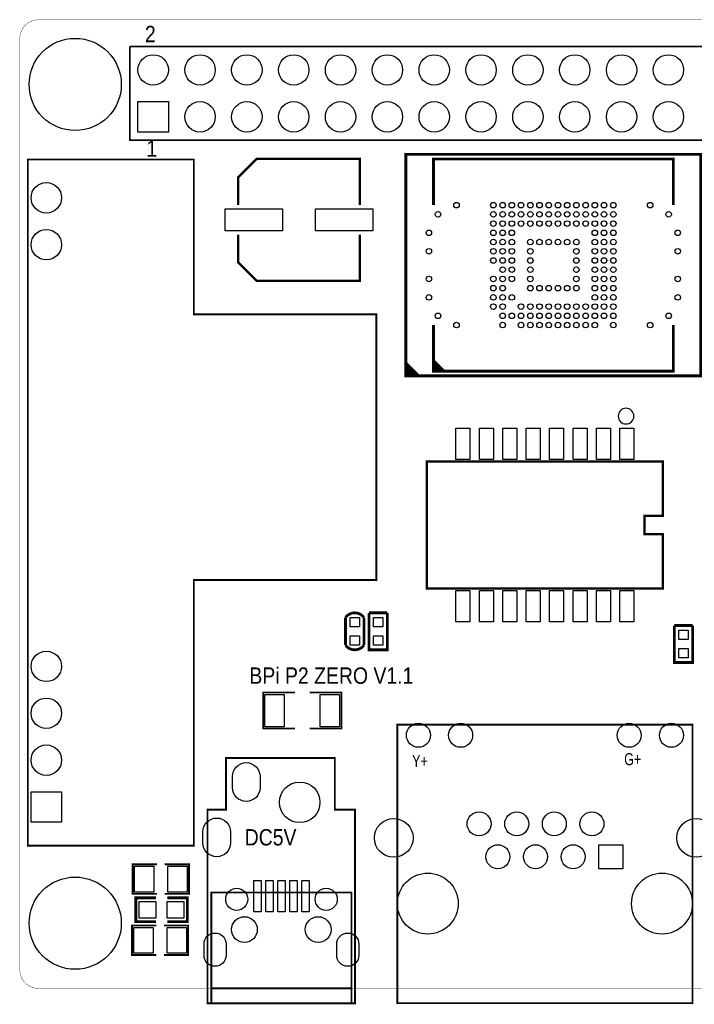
# Model space of a CAD drawing. Extents: x 0 to 2562, y -34 to 2067.
# Tile 1 of 2: x 0 to 1440, y -34 to 2067. Entities that reach past the tile are written whole.
import ezdxf

# ---------------------------------------------------------------- set-up
doc = ezdxf.new("R2010")
doc.units = 0
doc.header["$MEASUREMENT"] = 0
for name, color, linetype in [('BG_OUTLINE', 254, 'CONTINUOUS'), ('BG_SILKSCREEN_TOP', 2, 'CONTINUOUS'), ('PG_SILKSCREEN_TOP', 2, 'CONTINUOUS'), ('PIN_TOP', 80, 'CONTINUOUS')]:
    doc.layers.add(name, color=color, linetype=linetype)

msp = doc.modelspace()

# ---------------------------------------------------------------- linework, layer by layer
at = {"layer": 'BG_OUTLINE', "const_width": 0.787}
msp.add_lwpolyline([(2519.685, 0, 0.414213), (2559.055, 39.37), (2559.055, 2027.564, 0.414214), (2519.685, 2066.934), (39.37, 2066.934, 0.414214), (0, 2027.564), (0, 39.37, 0.414214), (39.37, 0), (2519.685, 0)], format="xyb", dxfattribs=at)
at = {"layer": 'PG_SILKSCREEN_TOP'}
for points, const_width in [([(234.705, 2010.079), (2234.705, 2010.079), (2234.705, 1810.079), (1534.705, 1810.079)], 3.902), ([(1534.705, 1810.079), (234.705, 1810.079), (234.705, 2010.079)], 3.902), ([(17.13, 304.512), (371.461, 304.512), (371.461, 871.441), (761.224, 871.441), (761.224, 1438.37), (371.461, 1438.37), (371.461, 1769.079), (17.13, 1769.079), (17.13, 304.512)], 3.937), ([(725.9, 1671.689), (725.9, 1770.089), (505.4, 1770.089), (466.1, 1730.789), (466.1, 1671.689)], 5), ([(1454, 1307.39), (1454, 1779.792), (824, 1779.792), (824, 1307.39), (1454, 1307.39)], 6), ([(883, 1671.591), (883, 1770.091), (1395, 1770.091), (1395, 1671.591)], 6), ([(725.9, 1608.689), (725.9, 1510.289), (505.4, 1510.289), (466.1, 1549.589), (466.1, 1608.689)], 5), ([(883, 1415.591), (883, 1317.091), (1395, 1317.091), (1395, 1415.591)], 6), ([(824, 1334.89), (851.598, 1307.39), (843.701, 1307.39), (824, 1327.091), (824, 1319.189), (835.902, 1307.39), (831.902, 1307.39), (824, 1315.292)], 6), ([(884, 1338.591), (905, 1317.591)], 6), ([(884, 1332.591), (884, 1331.591), (898, 1317.591)], 6), ([(884, 1326.591), (884, 1325.591), (891, 1318.591)], 6), ([(1373, 853.201), (869, 853.201), (869, 1124.799), (1373, 1124.799), (1373, 1008.701), (1333.598, 1008.701), (1333.598, 969.299), (1373, 969.299), (1373, 853.201)], 5), ([(784.701, 801.402), (745.299, 801.402)], 5.902), ([(745.299, 801.402), (745.299, 722.598), (784.701, 722.598), (784.701, 801.402)], 5.902), ([(695.299, 791.5), (695.299, 732.5)], 5.902), ([(734.701, 732.5), (734.701, 791.5)], 5.902), ([(1436.701, 774.402), (1397.299, 774.402)], 5.902), ([(1397.299, 774.402), (1397.299, 695.598), (1436.701, 695.598), (1436.701, 774.402)], 5.902), ([(587.299, 554.598), (519.299, 554.598), (519.299, 631.402), (587.299, 631.402)], 3.902), ([(618.701, 631.402), (686.701, 631.402), (686.701, 554.598), (618.701, 554.598)], 3.902), ([(806, 562.902), (1436, 562.902), (1436, -31.598), (806, -31.598), (806, 562.902)], 3.902), ([(400.701, -32), (715.598, -32), (715.598, 381.402), (672.299, 381.402), (672.299, 491.599), (440, 491.599), (440, 381.402), (400.701, 381.402), (400.701, -32)], 3.902), ([(293.098, 201.689), (241, 201.689), (241, 264.689), (293.098, 264.689)], 3.902), ([(308.902, 264.689), (361, 264.689), (361, 201.689), (308.902, 201.689)], 3.902), ([(290.5, 142.189), (247.5, 142.189), (247.5, 193.189), (290.5, 193.189)], 5.902), ([(314.5, 142.189), (357.5, 142.189), (357.5, 193.189), (314.5, 193.189)], 5.902), ([(708.098, 0), (708.098, 204.701), (408.902, 204.701), (408.902, -31.5), (708.098, -31.5), (708.098, 0)], 3.902), ([(291.598, 71.189), (239.5, 71.189), (239.5, 134.189), (291.598, 134.189)], 3.902), ([(307.402, 134.189), (359.5, 134.189), (359.5, 71.189), (307.402, 71.189)], 3.902), ([(408.902, 0), (708.098, 0)], 3.902)]:
    msp.add_lwpolyline(points, dxfattribs=dict(at, const_width=const_width))
msp.add_lwpolyline([(1310.957, 1221.283, 1), (1277.4997, 1221.2839, 1)], format="xyb", close=True, dxfattribs=at)
at = {"layer": 'PG_SILKSCREEN_TOP', "const_width": 5.902}
for points in [[(695.299, 791.5, -0.505893), (734.701, 791.5)], [(695.299, 732.5, 0.504836), (734.701, 732.5)]]:
    msp.add_lwpolyline(points, format="xyb", dxfattribs=at)
at = {"layer": 'PIN_TOP'}
for points in [[(252.205, 1827.579), (252.205, 1892.579), (317.205, 1892.579), (317.205, 1827.579)], [(438.5, 1663.7895), (560.5, 1663.7895), (560.5, 1616.5885), (438.5, 1616.5885)], [(631.5, 1663.7895), (753.5, 1663.7895), (753.5, 1616.5885), (631.5, 1616.5885)], [(960.951, 1195.652), (960.951, 1128.75), (931.049, 1128.75), (931.049, 1195.652)], [(1010.951, 1195.652), (1010.951, 1128.75), (981.049, 1128.75), (981.049, 1195.652)], [(1060.951, 1195.652), (1060.951, 1128.75), (1031.049, 1128.75), (1031.049, 1195.652)], [(1110.951, 1195.652), (1110.951, 1128.75), (1081.049, 1128.75), (1081.049, 1195.652)], [(1160.951, 1195.652), (1160.951, 1128.75), (1131.049, 1128.75), (1131.049, 1195.652)], [(1210.951, 1195.652), (1210.951, 1128.75), (1181.049, 1128.75), (1181.049, 1195.652)], [(1260.951, 1195.652), (1260.951, 1128.75), (1231.049, 1128.75), (1231.049, 1195.652)], [(1310.951, 1195.652), (1310.951, 1128.75), (1281.049, 1128.75), (1281.049, 1195.652)], [(960.951, 849.25), (960.951, 782.348), (931.049, 782.348), (931.049, 849.25)], [(1010.951, 849.25), (1010.951, 782.348), (981.049, 782.348), (981.049, 849.25)], [(1060.951, 849.25), (1060.951, 782.348), (1031.049, 782.348), (1031.049, 849.25)], [(1110.951, 849.25), (1110.951, 782.348), (1081.049, 782.348), (1081.049, 849.25)], [(1160.951, 849.25), (1160.951, 782.348), (1131.049, 782.348), (1131.049, 849.25)], [(1210.951, 849.25), (1210.951, 782.348), (1181.049, 782.348), (1181.049, 849.25)], [(1260.951, 849.25), (1260.951, 782.348), (1231.049, 782.348), (1231.049, 849.25)], [(1310.951, 849.25), (1310.951, 782.348), (1281.049, 782.348), (1281.049, 849.25)], [(724.8505, 771.8505), (705.1495, 771.8505), (705.1495, 791.5515), (724.8505, 791.5515)], [(755.1495, 791.5515), (774.8505, 791.5515), (774.8505, 771.8505), (755.1495, 771.8505)], [(1407.1495, 764.5515), (1426.8505, 764.5515), (1426.8505, 744.8505), (1407.1495, 744.8505)], [(724.8505, 732.4485), (705.1495, 732.4485), (705.1495, 752.1495), (724.8505, 752.1495)], [(755.1495, 752.1495), (774.8505, 752.1495), (774.8505, 732.4485), (755.1495, 732.4485)], [(1407.1495, 725.1495), (1426.8505, 725.1495), (1426.8505, 705.4485), (1407.1495, 705.4485)], [(523.252, 558.549), (523.252, 627.451), (564.551, 627.451), (564.551, 558.549)], [(641.448, 558.549), (641.448, 627.451), (682.747, 627.451), (682.747, 558.549)], [(89, 354.689), (24, 354.689), (24, 419.689), (89, 419.689)], [(1236.007, 255.409), (1236.007, 306.59), (1287.188, 306.59), (1287.188, 255.409)], [(286.2475, 260.738), (286.2475, 205.64), (244.9485, 205.64), (244.9485, 260.738)], [(357.0515, 260.738), (357.0515, 205.64), (315.7525, 205.64), (315.7525, 260.738)], [(499.399, 163.348), (499.399, 230.25), (515.198, 230.25), (515.198, 163.348)], [(525.002, 163.348), (525.002, 230.25), (540.801, 230.25), (540.801, 163.348)], [(550.6, 163.348), (550.6, 230.25), (566.399, 230.25), (566.399, 163.348)], [(576.198, 163.348), (576.198, 230.25), (591.997, 230.25), (591.997, 163.348)], [(601.801, 163.348), (601.801, 230.25), (617.6, 230.25), (617.6, 163.348)], [(254.6005, 185.5885), (290.3995, 185.5885), (290.3995, 149.7895), (254.6005, 149.7895)], [(314.6005, 185.5885), (350.3995, 185.5885), (350.3995, 149.7895), (314.6005, 149.7895)], [(284.7475, 130.238), (284.7475, 75.14), (243.4485, 75.14), (243.4485, 130.238)], [(355.5515, 130.238), (355.5515, 75.14), (314.2525, 75.14), (314.2525, 130.238)]]:
    msp.add_lwpolyline(points, close=True, dxfattribs=at)
for points in [[(512.848, 452.2035), (512.848, 428.6005, -1), (453.75, 428.6005), (453.75, 452.2035, -1)], [(449.848, 334.1005), (449.848, 310.4975, -1), (390.75, 310.4975), (390.75, 334.1005, -1)], [(440.3995, 94.5515), (440.3995, 70.8505, -1), (393.1985, 70.8505), (393.1985, 94.5515, -1)], [(723.8015, 94.5515), (723.8015, 70.8505, -1), (676.6005, 70.8505), (676.6005, 94.5515, -1)]]:
    msp.add_lwpolyline(points, format="xyb", close=True, dxfattribs=at)
for centre, radius in [((118.11, 1929.134), 98.3995), ((284.705, 1960.079), 32.5), ((384.705, 1960.079), 32.5), ((484.705, 1960.079), 32.5), ((584.705, 1960.079), 32.5), ((684.705, 1960.079), 32.5), ((784.705, 1960.079), 32.5), ((884.705, 1960.079), 32.5), ((984.705, 1960.079), 32.5), ((1084.705, 1960.079), 32.5), ((1184.705, 1960.079), 32.5), ((1284.705, 1960.079), 32.5), ((1384.705, 1960.079), 32.5), ((384.705, 1860.079), 32.5), ((484.705, 1860.079), 32.5), ((584.705, 1860.079), 32.5), ((684.705, 1860.079), 32.5), ((784.705, 1860.079), 32.5), ((884.705, 1860.079), 32.5), ((984.705, 1860.079), 32.5), ((1084.705, 1860.079), 32.5), ((1184.705, 1860.079), 32.5), ((1284.705, 1860.079), 32.5), ((1384.705, 1860.079), 32.5), ((56.5, 1687.189), 32.5), ((932.299, 1671.591), 5.8995), ((1011, 1671.591), 5.8995), ((1030.701, 1671.591), 5.8995), ((1050.402, 1671.591), 5.8995), ((1070.098, 1671.591), 5.8995), ((1089.799, 1671.591), 5.8995), ((1109.5, 1671.591), 5.8995), ((1129.201, 1671.591), 5.8995), ((1148.799, 1671.591), 5.8995), ((1168.5, 1671.591), 5.8995), ((1188.201, 1671.591), 5.8995), ((1207.902, 1671.591), 5.8995), ((1227.598, 1671.591), 5.8995), ((1247.299, 1671.591), 5.8995), ((1267, 1671.591), 5.8995), ((1345.701, 1671.591), 5.8995), ((892.902, 1651.89), 5.8995), ((1011, 1651.89), 5.8995), ((1030.701, 1651.89), 5.8995), ((1050.402, 1651.89), 5.8995), ((1070.098, 1651.89), 5.8995), ((1089.799, 1651.89), 5.8995), ((1109.5, 1651.89), 5.8995), ((1129.201, 1651.89), 5.8995), ((1148.799, 1651.89), 5.8995), ((1168.5, 1651.89), 5.8995), ((1188.201, 1651.89), 5.8995), ((1207.902, 1651.89), 5.8995), ((1227.598, 1651.89), 5.8995), ((1247.299, 1651.89), 5.8995), ((1267, 1651.89), 5.8995), ((1385.098, 1651.89), 5.8995), ((56.5, 1587.189), 32.5), ((873.299, 1612.493), 5.8995), ((1011, 1632.189), 5.8995), ((1011, 1612.493), 5.8995), ((1030.701, 1632.189), 5.8995), ((1030.701, 1612.493), 5.8995), ((1050.402, 1632.189), 5.8995), ((1050.402, 1612.493), 5.8995), ((1070.098, 1632.189), 5.8995), ((1089.799, 1632.189), 5.8995), ((1109.5, 1632.189), 5.8995), ((1129.201, 1632.189), 5.8995), ((1148.799, 1632.189), 5.8995), ((1168.5, 1632.189), 5.8995), ((1188.201, 1632.189), 5.8995), ((1207.902, 1632.189), 5.8995), ((1227.598, 1632.189), 5.8995), ((1227.598, 1612.493), 5.8995), ((1247.299, 1632.189), 5.8995), ((1247.299, 1612.493), 5.8995), ((1267, 1632.189), 5.8995), ((1267, 1612.493), 5.8995), ((1404.701, 1612.493), 5.8995), ((1011, 1592.792), 5.8995), ((1030.701, 1592.792), 5.8995), ((1050.402, 1592.792), 5.8995), ((1089.799, 1592.792), 5.8995), ((1109.5, 1592.792), 5.8995), ((1129.201, 1592.792), 5.8995), ((1148.799, 1592.792), 5.8995), ((1168.5, 1592.792), 5.8995), ((1188.201, 1592.792), 5.8995), ((1227.598, 1592.792), 5.8995), ((1247.299, 1592.792), 5.8995), ((1267, 1592.792), 5.8995), ((873.299, 1573.091), 5.8995), ((1011, 1573.091), 5.8995), ((1030.701, 1573.091), 5.8995), ((1050.402, 1573.091), 5.8995), ((1089.799, 1573.091), 5.8995), ((1188.201, 1573.091), 5.8995), ((1227.598, 1573.091), 5.8995), ((1247.299, 1573.091), 5.8995), ((1267, 1573.091), 5.8995), ((1404.701, 1573.091), 5.8995), ((1011, 1553.39), 5.8995), ((1030.701, 1553.39), 5.8995), ((1050.402, 1553.39), 5.8995), ((1089.799, 1553.39), 5.8995), ((1188.201, 1553.39), 5.8995), ((1227.598, 1553.39), 5.8995), ((1247.299, 1553.39), 5.8995), ((1267, 1553.39), 5.8995), ((1030.701, 1533.792), 5.8995), ((1050.402, 1533.792), 5.8995), ((1089.799, 1533.792), 5.8995), ((1188.201, 1533.792), 5.8995), ((1227.598, 1533.792), 5.8995), ((1247.299, 1533.792), 5.8995), ((1267, 1533.792), 5.8995), ((873.299, 1514.091), 5.8995), ((1011, 1514.091), 5.8995), ((1030.701, 1514.091), 5.8995), ((1050.402, 1514.091), 5.8995), ((1089.799, 1514.091), 5.8995), ((1188.201, 1514.091), 5.8995), ((1227.598, 1514.091), 5.8995), ((1247.299, 1514.091), 5.8995), ((1267, 1514.091), 5.8995), ((1404.701, 1514.091), 5.8995), ((1011, 1494.39), 5.8995), ((1030.701, 1494.39), 5.8995), ((1089.799, 1494.39), 5.8995), ((1109.5, 1494.39), 5.8995), ((1129.201, 1494.39), 5.8995), ((1148.799, 1494.39), 5.8995), ((1168.5, 1494.39), 5.8995), ((1188.201, 1494.39), 5.8995), ((1227.598, 1494.39), 5.8995), ((1247.299, 1494.39), 5.8995), ((1267, 1494.39), 5.8995), ((873.299, 1474.689), 5.8995), ((1011, 1474.689), 5.8995), ((1030.701, 1474.689), 5.8995), ((1050.402, 1474.689), 5.8995), ((1227.598, 1474.689), 5.8995), ((1247.299, 1474.689), 5.8995), ((1267, 1474.689), 5.8995), ((1404.701, 1474.689), 5.8995), ((1011, 1454.993), 5.8995), ((1030.701, 1454.993), 5.8995), ((1070.098, 1454.993), 5.8995), ((1089.799, 1454.993), 5.8995), ((1109.5, 1454.993), 5.8995), ((1129.201, 1454.993), 5.8995), ((1148.799, 1454.993), 5.8995), ((1168.5, 1454.993), 5.8995), ((1188.201, 1454.993), 5.8995), ((1207.902, 1454.993), 5.8995), ((1227.598, 1454.993), 5.8995), ((1247.299, 1454.993), 5.8995), ((1267, 1454.993), 5.8995), ((892.902, 1435.292), 5.8995), ((1030.701, 1435.292), 5.8995), ((1050.402, 1435.292), 5.8995), ((1070.098, 1435.292), 5.8995), ((1089.799, 1435.292), 5.8995), ((1109.5, 1435.292), 5.8995), ((1129.201, 1435.292), 5.8995), ((1148.799, 1435.292), 5.8995), ((1168.5, 1435.292), 5.8995), ((1188.201, 1435.292), 5.8995), ((1207.902, 1435.292), 5.8995), ((1227.598, 1435.292), 5.8995), ((1247.299, 1435.292), 5.8995), ((1267, 1435.292), 5.8995), ((1385.098, 1435.292), 5.8995), ((932.299, 1415.591), 5.8995), ((1030.701, 1415.591), 5.8995), ((1070.098, 1415.591), 5.8995), ((1089.799, 1415.591), 5.8995), ((1109.5, 1415.591), 5.8995), ((1129.201, 1415.591), 5.8995), ((1148.799, 1415.591), 5.8995), ((1168.5, 1415.591), 5.8995), ((1188.201, 1415.591), 5.8995), ((1207.902, 1415.591), 5.8995), ((1227.598, 1415.591), 5.8995), ((1267, 1415.591), 5.8995), ((1345.701, 1415.591), 5.8995), ((56.5, 687.189), 32.5), ((56.5, 587.189), 32.5), ((850.902, 540.098), 25.5905), ((941.098, 540.098), 25.5905), ((1300.902, 540.098), 25.5905), ((1391.098, 540.098), 25.5905), ((56.5, 487.189), 32.5), ((597.5, 397.098), 43.299), ((798.201, 321.201), 41.3385), ((980.402, 351.098), 25.5905), ((1060.799, 351.098), 25.5905), ((1141.098, 351.098), 25.5905), ((1221.402, 351.098), 25.5905), ((1443.799, 321.201), 41.3385), ((1020.598, 281), 25.5905), ((1100.902, 281), 25.5905), ((1181.201, 281), 25.5905), ((118.11, 139.189), 98.3995), ((871, 181), 65), ((1371, 181), 65), ((463, 190.201), 23.6005), ((654, 190.201), 23.6005), ((479.402, 125.5), 27.549), ((636.902, 125.5), 27.549)]:
    msp.add_circle(centre, radius, dxfattribs=at)

# ---------------------------------------------------------------- texts
at = {"layer": 'BG_SILKSCREEN_TOP', "width": 0.885714}
for s, p in [('2', (267, 2019.189)), ('1', (270, 1775)), ('BPi P2 ZERO V1.1', (490, 650))]:
    msp.add_text(s, height=35, dxfattribs=at).set_placement(p)
at = {"layer": 'PG_SILKSCREEN_TOP'}
for s, height, width, p in [('Y+', 26, 0.769231, (837.5, 472.299)), ('G+', 26, 0.769231, (1290.299, 476.299)), ('DC5V', 35, 0.885714, (480, 305))]:
    msp.add_text(s, height=height, dxfattribs=dict(at, width=width)).set_placement(p)

doc.saveas('drawing.dxf')
